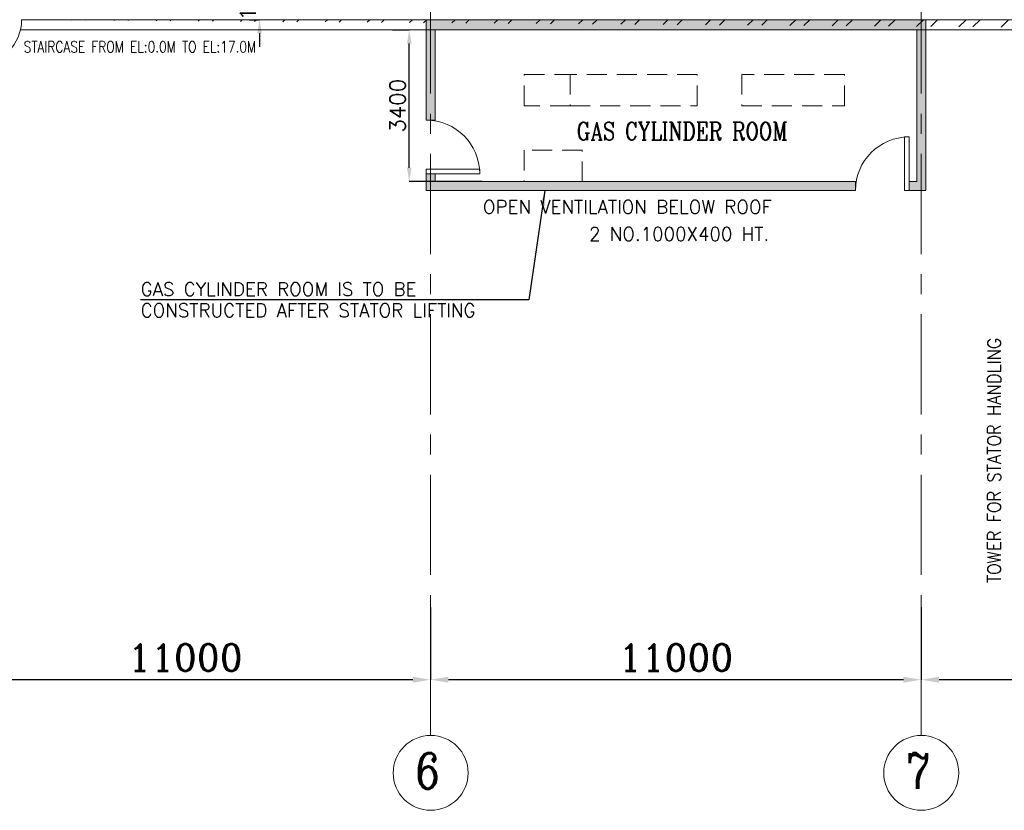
# Model space of a CAD drawing. Header units: inches. Extents: x 0 to 1545919, y 0 to 23143738.
# Tile 48 of 197: x 78576 to 100652, y 120237 to 137977. Entities that reach past the tile are written whole.
import ezdxf

# ---------------------------------------------------------------- set-up
doc = ezdxf.new("R2010")
doc.units = ezdxf.units.IN
doc.header["$LTSCALE"] = 1800
doc.header["$MEASUREMENT"] = 0
doc.linetypes.add('CENTER', pattern=[2, 1.25, -0.25, 0.25, -0.25])
doc.linetypes.add('HIDDEN', pattern=[0.375, 0.25, -0.125])
doc.layers.get('0').update_dxf_attribs({"color": 253, "lineweight": 5})
doc.layers.get('Defpoints').update_dxf_attribs({"lineweight": 18})
for name, color, linetype, lineweight in [('A-DOOR', 31, 'Continuous', 9), ('DIM', 4, 'Continuous', 18), ('DOOR', 235, 'Continuous', 13), ('EQUIP', 8, 'HIDDEN', 9), ('GRID', 251, 'CENTER', 18), ('HATCH-1', 252, 'Continuous', 9), ('TEXT', 3, 'Continuous', 18), ('WALL', 6, 'Continuous', 18), ('WALL1', 6, 'Continuous', 18)]:
    doc.layers.add(name, color=color, linetype=linetype, lineweight=lineweight)
doc.styles.add('ROMANC', font='ROMANC.SHX')
doc.styles.add('ROMANS', font='romans.shx')
doc.styles.get("Standard").update_dxf_attribs({"font": 'arial.ttf'})
doc.dimstyles.new('K2', dxfattribs={"dimtxt": 600, "dimasz": 400, "dimexe": 200, "dimexo": 200, "dimgap": 200, "dimtad": 1, "dimdec": 0, "dimzin": 0, "dimdsep": 46, "dimtxsty": 'ROMANC', "dimcen": 0.09, "dimclrd": 256, "dimclrt": 4, "dimadec": 0, "dimazin": 0, "dimtfac": 1, "dimtdec": 0, "dimtofl": 0, "dimtmove": 1, "dimatfit": 3, "dimfxl": 0.18, "dimtolj": 1, "dimtzin": 0, "dimarcsym": 0})
doc.dimstyles.get("Standard").update_dxf_attribs({"dimtxt": 0.18, "dimasz": 0.18, "dimexe": 0.18, "dimexo": 0.0625, "dimgap": 0.09, "dimtad": 0, "dimtih": 1, "dimtoh": 1, "dimdec": 4, "dimzin": 0, "dimdsep": 46, "dimtxsty": 'Standard', "dimcen": 0.09, "dimadec": 0, "dimazin": 0, "dimtfac": 1, "dimtdec": 4, "dimtofl": 0, "dimtmove": 0, "dimatfit": 3, "dimfxl": 1, "dimtolj": 1, "dimtzin": 0, "dimarcsym": 0})
doc.dimstyles.new('USER175', dxfattribs={"dimscale": 175, "dimtxt": 2, "dimasz": 1.75, "dimexe": 0, "dimexo": 0, "dimgap": 0.5, "dimtad": 1, "dimdec": 0, "dimzin": 0, "dimdsep": 46, "dimtxsty": 'ROMANS', "dimcen": 0, "dimclrd": 4, "dimclre": 4, "dimclrt": 4, "dimadec": 0, "dimazin": 0, "dimtfac": 0.09, "dimtdec": 0, "dimtix": 1, "dimtofl": 0, "dimtmove": 0, "dimatfit": 3, "dimfxl": 1, "dimtolj": 1, "dimtzin": 0, "dimarcsym": 0})

# ---------------------------------------------------------------- blocks, each defined once
blk = doc.blocks.new('*D842')
at = {"layer": 'Defpoints', "color": 0, "transparency": 16777216}
for p in [(98790, 124793), (109790, 123649), (98790, 123167)]:
    blk.add_point(p, dxfattribs=at)
at = {"layer": 'DIM', "color": 0, "lineweight": -2, "transparency": 16777216}
for p, q in [((98790, 124793), (98790, 123167)), ((109790, 123649), (109790, 123167))]:
    blk.add_line(p, q, dxfattribs=at)
at = {"layer": 'DIM', "lineweight": -2, "transparency": 16777216}
blk.add_line((109390, 123167), (99190, 123167), dxfattribs=at)
at = {"layer": 'DIM', "transparency": 16777216}
for points in [[(99190, 123234), (99190, 123101), (98790, 123167)], [(109390, 123234), (109390, 123101), (109790, 123167)]]:
    blk.add_solid(points, dxfattribs=at)
at = {"layer": 'DIM', "color": 4, "transparency": 16777216, "insert": (104290, 123667), "char_height": 600, "attachment_point": 5, "style": 'ROMANC'}
blk.add_mtext('\\A1;11000', dxfattribs=at)
blk = doc.blocks.new('*D843')
at = {"layer": 'Defpoints', "color": 0, "transparency": 16777216}
for p in [(87790, 124793), (98790, 123649), (87790, 123167)]:
    blk.add_point(p, dxfattribs=at)
at = {"layer": 'DIM', "color": 0, "lineweight": -2, "transparency": 16777216}
for p, q in [((87790, 124793), (87790, 123167)), ((98790, 123649), (98790, 123167))]:
    blk.add_line(p, q, dxfattribs=at)
at = {"layer": 'DIM', "lineweight": -2, "transparency": 16777216}
blk.add_line((98390, 123167), (88190, 123167), dxfattribs=at)
at = {"layer": 'DIM', "transparency": 16777216}
for points in [[(88190, 123234), (88190, 123101), (87790, 123167)], [(98390, 123234), (98390, 123101), (98790, 123167)]]:
    blk.add_solid(points, dxfattribs=at)
at = {"layer": 'DIM', "color": 4, "transparency": 16777216, "insert": (93290, 123667), "char_height": 600, "attachment_point": 5, "style": 'ROMANC'}
blk.add_mtext('\\A1;11000', dxfattribs=at)
blk = doc.blocks.new('*D847')
at = {"layer": 'Defpoints', "color": 0, "transparency": 16777216}
for p in [(76790, 124793), (87790, 123649), (76790, 123167)]:
    blk.add_point(p, dxfattribs=at)
at = {"layer": 'DIM', "color": 0, "lineweight": -2, "transparency": 16777216}
for p, q in [((76790, 124793), (76790, 123167)), ((87790, 123649), (87790, 123167))]:
    blk.add_line(p, q, dxfattribs=at)
at = {"layer": 'DIM', "lineweight": -2, "transparency": 16777216}
blk.add_line((87390, 123167), (77190, 123167), dxfattribs=at)
at = {"layer": 'DIM', "transparency": 16777216}
for points in [[(77190, 123234), (77190, 123101), (76790, 123167)], [(87390, 123234), (87390, 123101), (87790, 123167)]]:
    blk.add_solid(points, dxfattribs=at)
at = {"layer": 'DIM', "color": 4, "transparency": 16777216, "insert": (82290, 123667), "char_height": 600, "attachment_point": 5, "style": 'ROMANC'}
blk.add_mtext('\\A1;11000', dxfattribs=at)
blk = doc.blocks.new('M_Fire Door Single - 1200 x 2100mm FPD1-Level 1')
at = {"layer": 'A-DOOR'}
for p, q in [((500, -115), (500, -1315)), ((600, -115), (500, -115)), ((600, -115), (600, -1315)), ((600, -1315), (500, -1315))]:
    blk.add_line(p, q, dxfattribs=at)
blk.add_arc((600, -115), 1200, 180, 270, dxfattribs=at)
blk = doc.blocks.new('GAS CYLINDER ROOM')
at = {"layer": 'HATCH-1'}
h = blk.add_hatch(dxfattribs=at)
h.set_pattern_fill('AR-CONC', color=256, scale=50, style=0)
h.set_pattern_definition([(50, (-241035.06, -93336.57), (358.63009, -31.37607), [37.5, -412.5]), (355, (-241035.06, -93336.57), (-69.37567, 376.09607), [30, -330]), (100.451444, (-241005.18, -93339.18), (289.25442, 344.72), [31.8701, -350.57106]), (46.1842, (-241035.06, -93236.57), (533.62067, -82.75964), [56.25, -618.75]), (96.63564, (-240990.6, -93243.46), (467.33097, 487.0593), [47.80517, -525.8569]), (351.18416, (-241035.06, -93236.57), (467.331, 487.0593), [45, -495]), (21, (-240985.06, -93261.57), (298.45353, -201.30945), [37.5, -412.5]), (326, (-240985.06, -93261.57), (121.65767, 362.57502), [30, -330]), (71.451445, (-240960.2, -93278.34), (420.11119, 161.26558), [31.8701, -350.57106]), (37.5, (-241035.06, -93336.57), (6.079928, 166.446927), [0, -326, 0, -335, 0, -331.25]), (7.5, (-241035.06, -93336.57), (131.53477, 197.205856), [0, -191, 0, -318.5, 0, -126.25]), (327.5, (-241146.56, -93336.57), (266.911218, -11.277436), [0, -125, 0, -390, 0, -517.5]), (317.5, (-241196.56, -93336.57), (291.59308, 50.05249), [0, -162.5, 0, -259, 0, -367.5])])
h.paths.add_polyline_path([(256579, 44750), (256579, 44520), (267779, 44520), (267779, 44750)])
h = blk.add_hatch(dxfattribs=at)
h.set_pattern_fill('AR-CONC', color=256, scale=50, style=0)
h.set_pattern_definition([(50, (161085.02, -10177.15), (358.6301, -31.3761), [37.5, -412.5]), (355, (161085, -10177.15), (-69.3757, 376.0961), [30, -330]), (100.4514, (161114.9, -10179.76), (289.2547, 344.7198), [31.8701, -350.5711]), (46.1842, (161085, -10077.15), (533.6205, -82.7595), [56.25, -618.75]), (96.6356, (161129.5, -10084.04), (467.3314, 487.059), [47.8051, -525.8565]), (351.1842, (161085, -10077.15), (467.331, 487.0593), [45, -495]), (21, (161135.02, -10102.15), (298.4535, -201.30945), [37.5, -412.5]), (326, (161135, -10102.15), (121.6577, 362.575), [30, -330]), (71.4514, (161159.9, -10118.92), (420.1113, 161.2652), [31.8701, -350.5711]), (37.5, (161085.02, -10177.15), (6.07993, 166.44693), [0, -326, 0, -335, 0, -331.25]), (7.5, (161085.02, -10177.15), (131.53477, 197.20586), [0, -191, 0, -318.5, 0, -126.25]), (327.5, (160973.52, -10177.15), (266.91122, -11.27744), [0, -125, 0, -390, 0, -517.5]), (317.5, (160923.52, -10177.15), (291.5931, 50.0525), [0, -162.5, 0, -259, 0, -367.5])])
h.paths.add_polyline_path([(256679, 41295), (256579, 41295), (256579, 40920), (256679, 40920)])
h.paths.add_polyline_path([(256779, 41295), (256679, 41295), (256679, 40920), (256779, 40920), (256779, 41120)])
h.paths.add_polyline_path([(267779, 44520), (267679, 44520), (267679, 41120), (267779, 41120)])
h.paths.add_polyline_path([(267679, 44520), (267579, 44520), (267579, 41120), (267679, 41120)])
h.paths.add_polyline_path([(267404, 41120), (267404, 40920), (267779, 40920), (267779, 41120)])
h.paths.add_polyline_path([(256679, 42495), (256779, 42495), (256779, 44520), (256679, 44520)])
h.paths.add_polyline_path([(256579, 42495), (256679, 42495), (256679, 44520), (256579, 44520)])
h.paths.add_polyline_path([(266204, 40920), (266204, 41120), (256779, 41120), (256779, 40920)])
at = {"layer": 'EQUIP'}
for points in [[(258779, 43520), (259805, 43520), (259805, 42820), (258779, 42820)], [(259805, 42820), (262655, 42820), (262655, 43520), (259805, 43520)], [(263655, 42820), (265955, 42820), (265955, 43520), (263655, 43520)], [(258779, 41120), (260079, 41120), (260079, 41820), (258779, 41820)]]:
    blk.add_lwpolyline(points, close=True, dxfattribs=at)
at = {"layer": 'WALL'}
for p, q in [((256579, 42495), (256579, 44750)), ((256579, 44750), (267779, 44750)), ((256779, 44520), (267579, 44520)), ((256779, 42495), (256779, 44520)), ((267579, 41120), (267579, 44520)), ((267779, 40920), (267779, 44520)), ((256779, 42495), (256579, 42495)), ((256579, 40920), (256579, 41295)), ((256779, 41295), (256579, 41295)), ((256779, 41120), (256779, 41295)), ((256779, 41120), (266204, 41120)), ((266204, 40920), (266204, 41120)), ((267404, 41120), (267579, 41120)), ((267404, 40920), (267404, 41120)), ((256579, 40920), (266204, 40920)), ((267404, 40920), (267779, 40920))]:
    blk.add_line(p, q, dxfattribs=at)
at = {"layer": 'WALL1'}
blk.add_line((267779, 44520), (267779, 44750), dxfattribs=at)
at = {"layer": 'WALL1', "xscale": -1}
for p, rotation in [((256464, 41895), 90), ((266804, 40805), 180)]:
    blk.add_blockref('M_Fire Door Single - 1200 x 2100mm FPD1-Level 1', p, dxfattribs=dict(at, rotation=rotation))
at = {"layer": 'TEXT', "style": 'ROMANC', "width": 0.8}
blk.add_text('GAS CYLINDER ROOM', height=400, dxfattribs=at).set_placement((259951, 42050))
blk = doc.blocks.new('*D985')
at = {"layer": 'Defpoints', "color": 0, "transparency": 16777216}
for p in [(84294, 139137), (83730, 137977), (83954, 137977)]:
    blk.add_point(p, dxfattribs=at)
at = {"layer": 'DIM', "color": 4, "lineweight": -2, "transparency": 16777216}
for p, q in [((83954, 139443), (83954, 139750)), ((84294, 139137), (83954, 139137)), ((83730, 137977), (83954, 137977)), ((83954, 137671), (83954, 137365))]:
    blk.add_line(p, q, dxfattribs=at)
at = {"layer": 'DIM', "color": 4, "transparency": 16777216}
for points in [[(83903, 139443), (84005, 139443), (83954, 139137)], [(83903, 137671), (84005, 137671), (83954, 137977)]]:
    blk.add_solid(points, dxfattribs=at)
at = {"layer": 'DIM', "color": 4, "transparency": 16777216, "insert": (83692, 138557), "char_height": 350, "attachment_point": 5, "rotation": 90, "style": 'ROMANS'}
blk.add_mtext('\\A1;1160', dxfattribs=at)
blk = doc.blocks.new('*D1064')
at = {"layer": 'Defpoints', "color": 0, "transparency": 16777216}
for p in [(86937, 137747), (87310, 137747), (88935, 134347)]:
    blk.add_point(p, dxfattribs=at)
at = {"layer": 'DIM', "color": 4, "lineweight": -2, "transparency": 16777216}
for p, q in [((86937, 137747), (87310, 137747)), ((87310, 134653), (87310, 137441)), ((88935, 134347), (87310, 134347))]:
    blk.add_line(p, q, dxfattribs=at)
at = {"layer": 'DIM', "color": 4, "transparency": 16777216}
for points in [[(87259, 137441), (87361, 137441), (87310, 137747)], [(87259, 134653), (87361, 134653), (87310, 134347)]]:
    blk.add_solid(points, dxfattribs=at)
at = {"layer": 'DIM', "color": 4, "transparency": 16777216, "insert": (87048, 136047), "char_height": 350, "attachment_point": 5, "rotation": 90, "style": 'ROMANS'}
blk.add_mtext('\\A1;3400', dxfattribs=at)

msp = doc.modelspace()

# ---------------------------------------------------------------- hatches: boundary and pattern name
h = msp.add_hatch()
h.set_pattern_fill('ANSI32', color=256, scale=1800, style=0)
edge = h.paths.add_edge_path()
edge.add_line((78593.193, 137747.047), (108740.003, 137747.047))
edge.add_line((78620.003, 137977.047), (108740.003, 137977.047))
edge.add_line((107651.5, 137747.047), (124240.003, 137747.047))

# ---------------------------------------------------------------- linework, layer by layer
msp.add_line((89988.73, 131693.303), (81287.337, 131693.303))
for centre in [(87790.003, 121077.71), (98790.003, 121077.71)]:
    msp.add_circle(centre, 840.342)
at = {"layer": 'DOOR'}
msp.add_arc((77620.003, 137977.047), 1000, 270, 0, dxfattribs=at)
at = {"layer": 'GRID'}
for p, q in [((87790.003, 121918.052), (87790.003, 185637.047)), ((98790.003, 121918.052), (98790.003, 185637.047))]:
    msp.add_line(p, q, dxfattribs=at)
at = {"layer": 'WALL'}
for p, q in [((78620.003, 137977.047), (109790.003, 137977.047)), ((78593.193, 137747.047), (108740.003, 137747.047))]:
    msp.add_line(p, q, dxfattribs=at)

# ---------------------------------------------------------------- block references
at = {"layer": 'EQUIP'}
msp.add_blockref('GAS CYLINDER ROOM', (-168888.768, 93226.566), dxfattribs=at)

# ---------------------------------------------------------------- texts
at = {"layer": 'TEXT', "width": 0.8}
for s, height, style, p in [('STAIRCASE FROM EL:0.0M TO EL:17.0M', 250, 'ROMANS', (78665.896, 137242.121)), ('6', 800, 'ROMANC', (87449.995, 120722.789)), ('7', 800, 'ROMANC', (98449.995, 120722.789))]:
    msp.add_text(s, height=height, dxfattribs=dict(at, style=style)).set_placement(p)
at = {"layer": 'TEXT', "style": 'ROMANS'}
for s, p in [('OPEN VENTILATION BELOW ROOF', (88960.954, 133625.368)), ('2 NO.1000X400 HT.', (91341.489, 133018.393)), ('GAS CYLINDER ROOM IS TO BE', (81287.337, 131780.803)), ('CONSTRUCTED AFTER STATOR LIFTING', (81287.337, 131305.804))]:
    msp.add_text(s, height=300, dxfattribs=at).set_placement(p)
at = {"layer": 'TEXT', "ltscale": 10, "style": 'ROMANS', "width": 0.9}
msp.add_text('TOWER FOR STATOR HANDLING', height=300, rotation=90, dxfattribs=at).set_placement((100574.003, 125337.047))

# ---------------------------------------------------------------- dimensions: what is measured, and where the dimension line sits
at = {"layer": 'DIM'}
for base, p1, p2, angle, dimstyle, override, picture, middle in [((83954.325, 137977.047), (84294.022, 139137.047), (83730.147, 137977.047), 90, 'USER175', {"dimtmove": 0}, '*D985', (83691.825, 138557.047)), ((87310.336, 137747.047), (88934.863, 134347.047), (86936.577, 137747.047), 90, 'USER175', {"dimtmove": 0}, '*D1064', (87047.836, 136047.047)), ((76790.003, 123167.352), (87790.003, 123649.024), (76790.003, 124792.922), 180, 'K2', {"dimexe": 0, "dimexo": 0, "dimtmove": 0}, '*D847', (82290.003, 123667.352)), ((87790.003, 123167.352), (98790.003, 123649.024), (87790.003, 124792.922), 180, 'K2', {"dimexe": 0, "dimexo": 0, "dimtmove": 0}, '*D843', (93290.003, 123667.352)), ((98790.003, 123167.352), (109790.003, 123649.024), (98790.003, 124792.922), 180, 'K2', {"dimexe": 0, "dimexo": 0, "dimtmove": 0}, '*D842', (104290.003, 123667.352))]:
    dim = msp.add_linear_dim(base=base, p1=p1, p2=p2, angle=angle, dimstyle=dimstyle, override=override, dxfattribs=at)
    dim.commit()
    dim.dimension.update_dxf_attribs({"geometry": picture, "text_midpoint": middle})

# ---------------------------------------------------------------- leaders
msp.add_leader([(90353.371, 134147.047), (89988.73, 131693.303), (81287.337, 131693.303)], dimstyle='Standard', override={"dimtxt": 350, "dimasz": 350, "dimexe": 0, "dimexo": 0, "dimgap": 200, "dimlfac": 1, "dimclrd": 4, "dimclre": 4, "dimclrt": 3, "dimtofl": 1, "dimatfit": 0}, dxfattribs=at)

doc.saveas('drawing.dxf')
